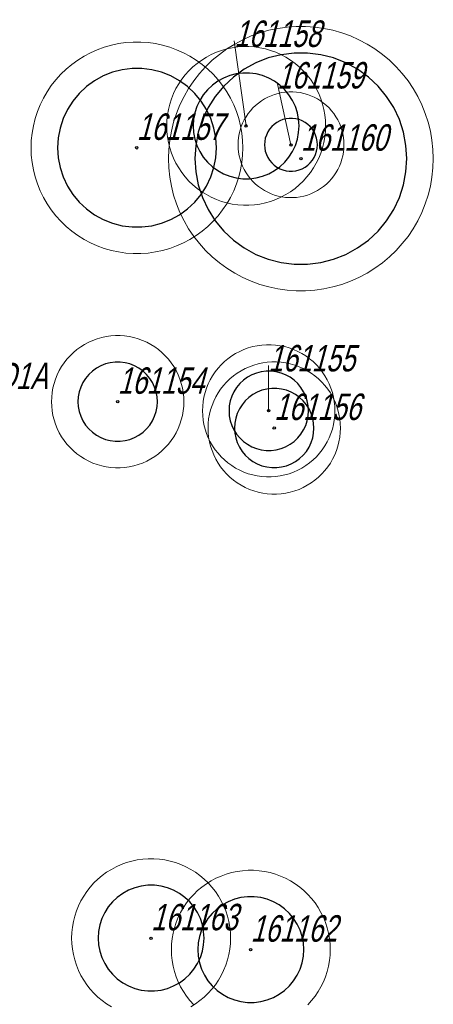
# Model space of a CAD drawing. Header units: metres. Extents: x 7419449 to 7420144, y 5549519 to 5549653.
# Tile 58 of 67: x 7419544 to 7419560, y 5549560 to 5549597. Entities that reach past the tile are written whole.
import ezdxf
from ezdxf.enums import TextEntityAlignment as Align

# ---------------------------------------------------------------- set-up
doc = ezdxf.new("R2010")
doc.units = ezdxf.units.M
doc.layers.add('_4_korony', color=7, linetype='Continuous', lineweight=25, true_color=0x7aa300)
doc.layers.add('_4_NUMERY_PIKIET', color=7, linetype='Continuous', lineweight=15)
doc.layers.add('_4_SOD', color=30, linetype='Continuous', lineweight=20)
doc.layers.add('_4_PUNKT_INWENTARYZACYJNY', color=7, linetype='Continuous')
doc.styles.add('STANDARD-Working1250', font='arial.ttf', dxfattribs={"height": 2.5})

msp = doc.modelspace()

# ---------------------------------------------------------------- linework, layer by layer
at = {"layer": '_4_korony', "linetype": 'Continuous', "flags": 128}
for points in [[(7419558.999, 5549591.812), (7419558.967, 5549592.313), (7419558.873, 5549592.807), (7419558.718, 5549593.284), (7419558.504, 5549593.739), (7419558.235, 5549594.163), (7419557.915, 5549594.55), (7419557.549, 5549594.894), (7419557.142, 5549595.189), (7419556.702, 5549595.431), (7419556.235, 5549595.616), (7419555.749, 5549595.741), (7419555.25, 5549595.804), (7419554.748, 5549595.804), (7419554.249, 5549595.741), (7419553.763, 5549595.616), (7419553.296, 5549595.431), (7419552.856, 5549595.189), (7419552.449, 5549594.894), (7419552.083, 5549594.55), (7419551.763, 5549594.163), (7419551.494, 5549593.739), (7419551.28, 5549593.284), (7419551.125, 5549592.807), (7419551.031, 5549592.313), (7419550.999, 5549591.812), (7419551.031, 5549591.311), (7419551.125, 5549590.817), (7419551.28, 5549590.34), (7419551.494, 5549589.885), (7419551.763, 5549589.461), (7419552.083, 5549589.074), (7419552.449, 5549588.73), (7419552.856, 5549588.435), (7419553.296, 5549588.193), (7419553.763, 5549588.008), (7419554.249, 5549587.883), (7419554.748, 5549587.82), (7419555.25, 5549587.82), (7419555.749, 5549587.883), (7419556.235, 5549588.008), (7419556.702, 5549588.193), (7419557.142, 5549588.435), (7419557.549, 5549588.73), (7419557.915, 5549589.074), (7419558.235, 5549589.461), (7419558.504, 5549589.885), (7419558.718, 5549590.34), (7419558.873, 5549590.817), (7419558.967, 5549591.311)], [(7419551.808, 5549592.221), (7419551.784, 5549592.597), (7419551.714, 5549592.967), (7419551.597, 5549593.325), (7419551.437, 5549593.666), (7419551.235, 5549593.984), (7419550.995, 5549594.275), (7419550.72, 5549594.533), (7419550.415, 5549594.754), (7419550.085, 5549594.935), (7419549.735, 5549595.074), (7419549.37, 5549595.168), (7419548.996, 5549595.215), (7419548.62, 5549595.215), (7419548.246, 5549595.168), (7419547.881, 5549595.074), (7419547.531, 5549594.935), (7419547.201, 5549594.754), (7419546.896, 5549594.533), (7419546.621, 5549594.275), (7419546.381, 5549593.984), (7419546.179, 5549593.666), (7419546.019, 5549593.325), (7419545.902, 5549592.967), (7419545.832, 5549592.597), (7419545.808, 5549592.221), (7419545.832, 5549591.845), (7419545.902, 5549591.475), (7419546.019, 5549591.117), (7419546.179, 5549590.776), (7419546.381, 5549590.458), (7419546.621, 5549590.167), (7419546.896, 5549589.909), (7419547.201, 5549589.688), (7419547.531, 5549589.507), (7419547.881, 5549589.368), (7419548.246, 5549589.274), (7419548.62, 5549589.227), (7419548.996, 5549589.227), (7419549.37, 5549589.274), (7419549.735, 5549589.368), (7419550.085, 5549589.507), (7419550.415, 5549589.688), (7419550.72, 5549589.909), (7419550.995, 5549590.167), (7419551.235, 5549590.458), (7419551.437, 5549590.776), (7419551.597, 5549591.117), (7419551.714, 5549591.475), (7419551.784, 5549591.845)], [(7419554.93, 5549593.048), (7419554.914, 5549593.299), (7419554.867, 5549593.545), (7419554.79, 5549593.784), (7419554.683, 5549594.012), (7419554.548, 5549594.224), (7419554.388, 5549594.417), (7419554.205, 5549594.589), (7419554.002, 5549594.737), (7419553.782, 5549594.858), (7419553.548, 5549594.95), (7419553.305, 5549595.013), (7419553.056, 5549595.044), (7419552.804, 5549595.044), (7419552.555, 5549595.013), (7419552.312, 5549594.95), (7419552.078, 5549594.858), (7419551.858, 5549594.737), (7419551.655, 5549594.589), (7419551.472, 5549594.417), (7419551.312, 5549594.224), (7419551.177, 5549594.012), (7419551.07, 5549593.784), (7419550.993, 5549593.545), (7419550.946, 5549593.299), (7419550.93, 5549593.048), (7419550.946, 5549592.797), (7419550.993, 5549592.551), (7419551.07, 5549592.312), (7419551.177, 5549592.084), (7419551.312, 5549591.872), (7419551.472, 5549591.679), (7419551.655, 5549591.507), (7419551.858, 5549591.359), (7419552.078, 5549591.238), (7419552.312, 5549591.146), (7419552.555, 5549591.083), (7419552.804, 5549591.052), (7419553.056, 5549591.052), (7419553.305, 5549591.083), (7419553.548, 5549591.146), (7419553.782, 5549591.238), (7419554.002, 5549591.359), (7419554.205, 5549591.507), (7419554.388, 5549591.679), (7419554.548, 5549591.872), (7419554.683, 5549592.084), (7419554.79, 5549592.312), (7419554.867, 5549592.551), (7419554.914, 5549592.797)], [(7419555.624, 5549592.336), (7419555.616, 5549592.461), (7419555.593, 5549592.585), (7419555.554, 5549592.704), (7419555.5, 5549592.818), (7419555.433, 5549592.924), (7419555.353, 5549593.021), (7419555.261, 5549593.107), (7419555.16, 5549593.18), (7419555.05, 5549593.241), (7419554.933, 5549593.287), (7419554.811, 5549593.318), (7419554.687, 5549593.334), (7419554.561, 5549593.334), (7419554.437, 5549593.318), (7419554.315, 5549593.287), (7419554.198, 5549593.241), (7419554.088, 5549593.18), (7419553.987, 5549593.107), (7419553.895, 5549593.021), (7419553.815, 5549592.924), (7419553.748, 5549592.818), (7419553.694, 5549592.704), (7419553.655, 5549592.585), (7419553.632, 5549592.461), (7419553.624, 5549592.336), (7419553.632, 5549592.211), (7419553.655, 5549592.087), (7419553.694, 5549591.968), (7419553.748, 5549591.854), (7419553.815, 5549591.748), (7419553.895, 5549591.651), (7419553.987, 5549591.565), (7419554.088, 5549591.492), (7419554.198, 5549591.431), (7419554.315, 5549591.385), (7419554.437, 5549591.354), (7419554.561, 5549591.338), (7419554.687, 5549591.338), (7419554.811, 5549591.354), (7419554.933, 5549591.385), (7419555.05, 5549591.431), (7419555.16, 5549591.492), (7419555.261, 5549591.565), (7419555.353, 5549591.651), (7419555.433, 5549591.748), (7419555.5, 5549591.854), (7419555.554, 5549591.968), (7419555.593, 5549592.087), (7419555.616, 5549592.211)], [(7419549.58, 5549582.623), (7419549.568, 5549582.811), (7419549.533, 5549582.996), (7419549.475, 5549583.175), (7419549.394, 5549583.346), (7419549.294, 5549583.505), (7419549.173, 5549583.65), (7419549.036, 5549583.779), (7419548.884, 5549583.889), (7419548.719, 5549583.98), (7419548.544, 5549584.05), (7419548.361, 5549584.096), (7419548.174, 5549584.12), (7419547.986, 5549584.12), (7419547.799, 5549584.096), (7419547.616, 5549584.05), (7419547.441, 5549583.98), (7419547.276, 5549583.889), (7419547.124, 5549583.779), (7419546.987, 5549583.65), (7419546.866, 5549583.505), (7419546.766, 5549583.346), (7419546.685, 5549583.175), (7419546.627, 5549582.996), (7419546.592, 5549582.811), (7419546.58, 5549582.623), (7419546.592, 5549582.435), (7419546.627, 5549582.25), (7419546.685, 5549582.071), (7419546.766, 5549581.9), (7419546.866, 5549581.741), (7419546.987, 5549581.596), (7419547.124, 5549581.467), (7419547.276, 5549581.357), (7419547.441, 5549581.266), (7419547.616, 5549581.196), (7419547.799, 5549581.15), (7419547.986, 5549581.126), (7419548.174, 5549581.126), (7419548.361, 5549581.15), (7419548.544, 5549581.196), (7419548.719, 5549581.266), (7419548.884, 5549581.357), (7419549.036, 5549581.467), (7419549.173, 5549581.596), (7419549.294, 5549581.741), (7419549.394, 5549581.9), (7419549.475, 5549582.071), (7419549.533, 5549582.25), (7419549.568, 5549582.435)], [(7419555.284, 5549582.278), (7419555.272, 5549582.466), (7419555.237, 5549582.651), (7419555.179, 5549582.83), (7419555.098, 5549583.001), (7419554.998, 5549583.16), (7419554.877, 5549583.305), (7419554.74, 5549583.434), (7419554.588, 5549583.544), (7419554.423, 5549583.635), (7419554.248, 5549583.705), (7419554.065, 5549583.751), (7419553.878, 5549583.775), (7419553.69, 5549583.775), (7419553.503, 5549583.751), (7419553.32, 5549583.705), (7419553.145, 5549583.635), (7419552.98, 5549583.544), (7419552.828, 5549583.434), (7419552.691, 5549583.305), (7419552.57, 5549583.16), (7419552.47, 5549583.001), (7419552.389, 5549582.83), (7419552.331, 5549582.651), (7419552.296, 5549582.466), (7419552.284, 5549582.278), (7419552.296, 5549582.09), (7419552.331, 5549581.905), (7419552.389, 5549581.726), (7419552.47, 5549581.555), (7419552.57, 5549581.396), (7419552.691, 5549581.251), (7419552.828, 5549581.122), (7419552.98, 5549581.012), (7419553.145, 5549580.921), (7419553.32, 5549580.851), (7419553.503, 5549580.805), (7419553.69, 5549580.781), (7419553.878, 5549580.781), (7419554.065, 5549580.805), (7419554.248, 5549580.851), (7419554.423, 5549580.921), (7419554.588, 5549581.012), (7419554.74, 5549581.122), (7419554.877, 5549581.251), (7419554.998, 5549581.396), (7419555.098, 5549581.555), (7419555.179, 5549581.726), (7419555.237, 5549581.905), (7419555.272, 5549582.09)], [(7419555.491, 5549581.627), (7419555.479, 5549581.815), (7419555.444, 5549582), (7419555.386, 5549582.179), (7419555.305, 5549582.35), (7419555.205, 5549582.509), (7419555.084, 5549582.654), (7419554.947, 5549582.783), (7419554.795, 5549582.893), (7419554.63, 5549582.984), (7419554.455, 5549583.054), (7419554.272, 5549583.1), (7419554.085, 5549583.124), (7419553.897, 5549583.124), (7419553.71, 5549583.1), (7419553.527, 5549583.054), (7419553.352, 5549582.984), (7419553.187, 5549582.893), (7419553.035, 5549582.783), (7419552.898, 5549582.654), (7419552.777, 5549582.509), (7419552.677, 5549582.35), (7419552.596, 5549582.179), (7419552.538, 5549582), (7419552.503, 5549581.815), (7419552.491, 5549581.627), (7419552.503, 5549581.439), (7419552.538, 5549581.254), (7419552.596, 5549581.075), (7419552.677, 5549580.904), (7419552.777, 5549580.745), (7419552.898, 5549580.6), (7419553.035, 5549580.471), (7419553.187, 5549580.361), (7419553.352, 5549580.27), (7419553.527, 5549580.2), (7419553.71, 5549580.154), (7419553.897, 5549580.13), (7419554.085, 5549580.13), (7419554.272, 5549580.154), (7419554.455, 5549580.2), (7419554.63, 5549580.27), (7419554.795, 5549580.361), (7419554.947, 5549580.471), (7419555.084, 5549580.6), (7419555.205, 5549580.745), (7419555.305, 5549580.904), (7419555.386, 5549581.075), (7419555.444, 5549581.254), (7419555.479, 5549581.439)], [(7419551.341, 5549562.345), (7419551.325, 5549562.596), (7419551.278, 5549562.842), (7419551.201, 5549563.081), (7419551.094, 5549563.309), (7419550.959, 5549563.521), (7419550.799, 5549563.714), (7419550.616, 5549563.886), (7419550.413, 5549564.034), (7419550.193, 5549564.155), (7419549.959, 5549564.247), (7419549.716, 5549564.31), (7419549.467, 5549564.341), (7419549.215, 5549564.341), (7419548.966, 5549564.31), (7419548.723, 5549564.247), (7419548.489, 5549564.155), (7419548.269, 5549564.034), (7419548.066, 5549563.886), (7419547.883, 5549563.714), (7419547.723, 5549563.521), (7419547.588, 5549563.309), (7419547.481, 5549563.081), (7419547.404, 5549562.842), (7419547.357, 5549562.596), (7419547.341, 5549562.345), (7419547.357, 5549562.094), (7419547.404, 5549561.848), (7419547.481, 5549561.609), (7419547.588, 5549561.381), (7419547.723, 5549561.169), (7419547.883, 5549560.976), (7419548.066, 5549560.804), (7419548.269, 5549560.656), (7419548.489, 5549560.535), (7419548.723, 5549560.443), (7419548.966, 5549560.38), (7419549.215, 5549560.349), (7419549.467, 5549560.349), (7419549.716, 5549560.38), (7419549.959, 5549560.443), (7419550.193, 5549560.535), (7419550.413, 5549560.656), (7419550.616, 5549560.804), (7419550.799, 5549560.976), (7419550.959, 5549561.169), (7419551.094, 5549561.381), (7419551.201, 5549561.609), (7419551.278, 5549561.848), (7419551.325, 5549562.094)], [(7419555.107, 5549561.91), (7419555.091, 5549562.161), (7419555.044, 5549562.407), (7419554.967, 5549562.646), (7419554.86, 5549562.874), (7419554.725, 5549563.086), (7419554.565, 5549563.279), (7419554.382, 5549563.451), (7419554.179, 5549563.599), (7419553.959, 5549563.72), (7419553.725, 5549563.812), (7419553.482, 5549563.875), (7419553.233, 5549563.906), (7419552.981, 5549563.906), (7419552.732, 5549563.875), (7419552.489, 5549563.812), (7419552.255, 5549563.72), (7419552.035, 5549563.599), (7419551.832, 5549563.451), (7419551.649, 5549563.279), (7419551.489, 5549563.086), (7419551.354, 5549562.874), (7419551.247, 5549562.646), (7419551.17, 5549562.407), (7419551.123, 5549562.161), (7419551.107, 5549561.91), (7419551.123, 5549561.659), (7419551.17, 5549561.413), (7419551.247, 5549561.174), (7419551.354, 5549560.946), (7419551.489, 5549560.734), (7419551.649, 5549560.541), (7419551.832, 5549560.369), (7419552.035, 5549560.221), (7419552.255, 5549560.1), (7419552.489, 5549560.008), (7419552.732, 5549559.945), (7419552.981, 5549559.914), (7419553.233, 5549559.914), (7419553.482, 5549559.945), (7419553.725, 5549560.008), (7419553.959, 5549560.1), (7419554.179, 5549560.221), (7419554.382, 5549560.369), (7419554.565, 5549560.541), (7419554.725, 5549560.734), (7419554.86, 5549560.946), (7419554.967, 5549561.174), (7419555.044, 5549561.413), (7419555.091, 5549561.659)]]:
    msp.add_lwpolyline(points, close=True, dxfattribs=at)
at = {"layer": '_4_NUMERY_PIKIET'}
for points in [[(7419552.93, 5549593.05), (7419552.479, 5549596.259)], [(7419554.62, 5549592.33), (7419554.101, 5549594.688)], [(7419553.78, 5549582.28), (7419553.769, 5549583.992)]]:
    msp.add_lwpolyline(points, dxfattribs=at)
at = {"layer": '_4_PUNKT_INWENTARYZACYJNY'}
for centre in [(7419552.93, 5549593.05), (7419548.8, 5549592.22), (7419554.62, 5549592.33), (7419555, 5549591.81), (7419548.08, 5549582.62), (7419553.78, 5549582.28), (7419553.99, 5549581.63), (7419549.34, 5549562.34), (7419553.1, 5549561.91)]:
    msp.add_circle(centre, 0.045, dxfattribs=at)
at = {"layer": '_4_SOD', "flags": 128}
for points in [[(7419559.999, 5549591.812), (7419559.987, 5549592.161), (7419559.95, 5549592.508), (7419559.89, 5549592.852), (7419559.805, 5549593.19), (7419559.697, 5549593.522), (7419559.567, 5549593.846), (7419559.414, 5549594.159), (7419559.239, 5549594.462), (7419559.044, 5549594.751), (7419558.829, 5549595.026), (7419558.596, 5549595.285), (7419558.345, 5549595.528), (7419558.077, 5549595.752), (7419557.795, 5549595.957), (7419557.499, 5549596.142), (7419557.191, 5549596.306), (7419556.872, 5549596.448), (7419556.544, 5549596.567), (7419556.209, 5549596.663), (7419555.867, 5549596.736), (7419555.522, 5549596.785), (7419555.173, 5549596.809), (7419554.825, 5549596.809), (7419554.476, 5549596.785), (7419554.131, 5549596.736), (7419553.789, 5549596.663), (7419553.454, 5549596.567), (7419553.126, 5549596.448), (7419552.807, 5549596.306), (7419552.499, 5549596.142), (7419552.203, 5549595.957), (7419551.921, 5549595.752), (7419551.653, 5549595.528), (7419551.402, 5549595.285), (7419551.169, 5549595.026), (7419550.954, 5549594.751), (7419550.759, 5549594.462), (7419550.584, 5549594.159), (7419550.431, 5549593.846), (7419550.301, 5549593.522), (7419550.193, 5549593.19), (7419550.108, 5549592.852), (7419550.048, 5549592.508), (7419550.011, 5549592.161), (7419549.999, 5549591.812), (7419550.011, 5549591.463), (7419550.048, 5549591.116), (7419550.108, 5549590.772), (7419550.193, 5549590.434), (7419550.301, 5549590.102), (7419550.431, 5549589.778), (7419550.584, 5549589.465), (7419550.759, 5549589.162), (7419550.954, 5549588.873), (7419551.169, 5549588.598), (7419551.402, 5549588.339), (7419551.653, 5549588.096), (7419551.921, 5549587.872), (7419552.203, 5549587.667), (7419552.499, 5549587.482), (7419552.807, 5549587.318), (7419553.126, 5549587.176), (7419553.454, 5549587.057), (7419553.789, 5549586.961), (7419554.131, 5549586.888), (7419554.476, 5549586.839), (7419554.825, 5549586.815), (7419555.173, 5549586.815), (7419555.522, 5549586.839), (7419555.867, 5549586.888), (7419556.209, 5549586.961), (7419556.544, 5549587.057), (7419556.872, 5549587.176), (7419557.191, 5549587.318), (7419557.499, 5549587.482), (7419557.795, 5549587.667), (7419558.077, 5549587.872), (7419558.345, 5549588.096), (7419558.596, 5549588.339), (7419558.829, 5549588.598), (7419559.044, 5549588.873), (7419559.239, 5549589.162), (7419559.414, 5549589.465), (7419559.567, 5549589.778), (7419559.697, 5549590.102), (7419559.805, 5549590.434), (7419559.89, 5549590.772), (7419559.95, 5549591.116), (7419559.987, 5549591.463)], [(7419552.808, 5549592.221), (7419552.798, 5549592.5), (7419552.769, 5549592.778), (7419552.721, 5549593.053), (7419552.653, 5549593.324), (7419552.567, 5549593.589), (7419552.462, 5549593.848), (7419552.34, 5549594.099), (7419552.2, 5549594.341), (7419552.044, 5549594.572), (7419551.872, 5549594.792), (7419551.685, 5549595), (7419551.485, 5549595.194), (7419551.271, 5549595.373), (7419551.045, 5549595.537), (7419550.808, 5549595.685), (7419550.561, 5549595.816), (7419550.306, 5549595.93), (7419550.044, 5549596.025), (7419549.776, 5549596.102), (7419549.503, 5549596.16), (7419549.226, 5549596.199), (7419548.948, 5549596.219), (7419548.668, 5549596.219), (7419548.39, 5549596.199), (7419548.113, 5549596.16), (7419547.84, 5549596.102), (7419547.572, 5549596.025), (7419547.31, 5549595.93), (7419547.055, 5549595.816), (7419546.808, 5549595.685), (7419546.571, 5549595.537), (7419546.345, 5549595.373), (7419546.131, 5549595.194), (7419545.931, 5549595), (7419545.744, 5549594.792), (7419545.572, 5549594.572), (7419545.416, 5549594.341), (7419545.276, 5549594.099), (7419545.154, 5549593.848), (7419545.049, 5549593.589), (7419544.963, 5549593.324), (7419544.895, 5549593.053), (7419544.847, 5549592.778), (7419544.818, 5549592.5), (7419544.808, 5549592.221), (7419544.818, 5549591.942), (7419544.847, 5549591.664), (7419544.895, 5549591.389), (7419544.963, 5549591.118), (7419545.049, 5549590.853), (7419545.154, 5549590.594), (7419545.276, 5549590.343), (7419545.416, 5549590.101), (7419545.572, 5549589.87), (7419545.744, 5549589.65), (7419545.931, 5549589.442), (7419546.131, 5549589.248), (7419546.345, 5549589.069), (7419546.571, 5549588.905), (7419546.808, 5549588.757), (7419547.055, 5549588.626), (7419547.31, 5549588.512), (7419547.572, 5549588.417), (7419547.84, 5549588.34), (7419548.113, 5549588.282), (7419548.39, 5549588.243), (7419548.668, 5549588.223), (7419548.948, 5549588.223), (7419549.226, 5549588.243), (7419549.503, 5549588.282), (7419549.776, 5549588.34), (7419550.044, 5549588.417), (7419550.306, 5549588.512), (7419550.561, 5549588.626), (7419550.808, 5549588.757), (7419551.045, 5549588.905), (7419551.271, 5549589.069), (7419551.485, 5549589.248), (7419551.685, 5549589.442), (7419551.872, 5549589.65), (7419552.044, 5549589.87), (7419552.2, 5549590.101), (7419552.34, 5549590.343), (7419552.462, 5549590.594), (7419552.567, 5549590.853), (7419552.653, 5549591.118), (7419552.721, 5549591.389), (7419552.769, 5549591.664), (7419552.798, 5549591.942)], [(7419555.93, 5549593.048), (7419555.923, 5549593.257), (7419555.901, 5549593.466), (7419555.864, 5549593.672), (7419555.814, 5549593.875), (7419555.749, 5549594.074), (7419555.671, 5549594.268), (7419555.579, 5549594.456), (7419555.474, 5549594.638), (7419555.357, 5549594.811), (7419555.228, 5549594.976), (7419555.088, 5549595.132), (7419554.937, 5549595.277), (7419554.777, 5549595.412), (7419554.608, 5549595.535), (7419554.43, 5549595.646), (7419554.245, 5549595.744), (7419554.054, 5549595.83), (7419553.857, 5549595.901), (7419553.656, 5549595.959), (7419553.451, 5549596.002), (7419553.244, 5549596.032), (7419553.035, 5549596.046), (7419552.825, 5549596.046), (7419552.616, 5549596.032), (7419552.409, 5549596.002), (7419552.204, 5549595.959), (7419552.003, 5549595.901), (7419551.806, 5549595.83), (7419551.615, 5549595.744), (7419551.43, 5549595.646), (7419551.252, 5549595.535), (7419551.083, 5549595.412), (7419550.923, 5549595.277), (7419550.772, 5549595.132), (7419550.632, 5549594.976), (7419550.503, 5549594.811), (7419550.386, 5549594.638), (7419550.281, 5549594.456), (7419550.189, 5549594.268), (7419550.111, 5549594.074), (7419550.046, 5549593.875), (7419549.996, 5549593.672), (7419549.959, 5549593.466), (7419549.937, 5549593.257), (7419549.93, 5549593.048), (7419549.937, 5549592.839), (7419549.959, 5549592.63), (7419549.996, 5549592.424), (7419550.046, 5549592.221), (7419550.111, 5549592.022), (7419550.189, 5549591.828), (7419550.281, 5549591.64), (7419550.386, 5549591.458), (7419550.503, 5549591.285), (7419550.632, 5549591.12), (7419550.772, 5549590.964), (7419550.923, 5549590.819), (7419551.083, 5549590.684), (7419551.252, 5549590.561), (7419551.43, 5549590.45), (7419551.615, 5549590.352), (7419551.806, 5549590.266), (7419552.003, 5549590.195), (7419552.204, 5549590.137), (7419552.409, 5549590.094), (7419552.616, 5549590.064), (7419552.825, 5549590.05), (7419553.035, 5549590.05), (7419553.244, 5549590.064), (7419553.451, 5549590.094), (7419553.656, 5549590.137), (7419553.857, 5549590.195), (7419554.054, 5549590.266), (7419554.245, 5549590.352), (7419554.43, 5549590.45), (7419554.608, 5549590.561), (7419554.777, 5549590.684), (7419554.937, 5549590.819), (7419555.088, 5549590.964), (7419555.228, 5549591.12), (7419555.357, 5549591.285), (7419555.474, 5549591.458), (7419555.579, 5549591.64), (7419555.671, 5549591.828), (7419555.749, 5549592.022), (7419555.814, 5549592.221), (7419555.864, 5549592.424), (7419555.901, 5549592.63), (7419555.923, 5549592.839)], [(7419556.624, 5549592.336), (7419556.619, 5549592.476), (7419556.605, 5549592.614), (7419556.58, 5549592.752), (7419556.547, 5549592.887), (7419556.503, 5549593.02), (7419556.451, 5549593.149), (7419556.39, 5549593.275), (7419556.32, 5549593.396), (7419556.242, 5549593.512), (7419556.156, 5549593.622), (7419556.063, 5549593.725), (7419555.962, 5549593.822), (7419555.855, 5549593.912), (7419555.742, 5549593.994), (7419555.624, 5549594.068), (7419555.501, 5549594.134), (7419555.373, 5549594.19), (7419555.242, 5549594.238), (7419555.108, 5549594.277), (7419554.971, 5549594.306), (7419554.833, 5549594.325), (7419554.694, 5549594.335), (7419554.554, 5549594.335), (7419554.415, 5549594.325), (7419554.277, 5549594.306), (7419554.14, 5549594.277), (7419554.006, 5549594.238), (7419553.875, 5549594.19), (7419553.747, 5549594.134), (7419553.624, 5549594.068), (7419553.506, 5549593.994), (7419553.393, 5549593.912), (7419553.286, 5549593.822), (7419553.185, 5549593.725), (7419553.092, 5549593.622), (7419553.006, 5549593.512), (7419552.928, 5549593.396), (7419552.858, 5549593.275), (7419552.797, 5549593.149), (7419552.745, 5549593.02), (7419552.701, 5549592.887), (7419552.668, 5549592.752), (7419552.643, 5549592.614), (7419552.629, 5549592.476), (7419552.624, 5549592.336), (7419552.629, 5549592.196), (7419552.643, 5549592.058), (7419552.668, 5549591.92), (7419552.701, 5549591.785), (7419552.745, 5549591.652), (7419552.797, 5549591.523), (7419552.858, 5549591.397), (7419552.928, 5549591.276), (7419553.006, 5549591.16), (7419553.092, 5549591.05), (7419553.185, 5549590.947), (7419553.286, 5549590.85), (7419553.393, 5549590.76), (7419553.506, 5549590.678), (7419553.624, 5549590.604), (7419553.747, 5549590.538), (7419553.875, 5549590.482), (7419554.006, 5549590.434), (7419554.14, 5549590.395), (7419554.277, 5549590.366), (7419554.415, 5549590.347), (7419554.554, 5549590.337), (7419554.694, 5549590.337), (7419554.833, 5549590.347), (7419554.971, 5549590.366), (7419555.108, 5549590.395), (7419555.242, 5549590.434), (7419555.373, 5549590.482), (7419555.501, 5549590.538), (7419555.624, 5549590.604), (7419555.742, 5549590.678), (7419555.855, 5549590.76), (7419555.962, 5549590.85), (7419556.063, 5549590.947), (7419556.156, 5549591.05), (7419556.242, 5549591.16), (7419556.32, 5549591.276), (7419556.39, 5549591.397), (7419556.451, 5549591.523), (7419556.503, 5549591.652), (7419556.547, 5549591.785), (7419556.58, 5549591.92), (7419556.605, 5549592.058), (7419556.619, 5549592.196)], [(7419550.58, 5549582.623), (7419550.574, 5549582.797), (7419550.556, 5549582.971), (7419550.525, 5549583.143), (7419550.483, 5549583.312), (7419550.429, 5549583.478), (7419550.364, 5549583.64), (7419550.287, 5549583.797), (7419550.2, 5549583.948), (7419550.103, 5549584.092), (7419549.995, 5549584.23), (7419549.878, 5549584.36), (7419549.753, 5549584.481), (7419549.619, 5549584.593), (7419549.478, 5549584.696), (7419549.33, 5549584.788), (7419549.176, 5549584.87), (7419549.017, 5549584.941), (7419548.853, 5549585.001), (7419548.685, 5549585.049), (7419548.514, 5549585.085), (7419548.341, 5549585.109), (7419548.167, 5549585.121), (7419547.993, 5549585.121), (7419547.819, 5549585.109), (7419547.646, 5549585.085), (7419547.475, 5549585.049), (7419547.307, 5549585.001), (7419547.143, 5549584.941), (7419546.984, 5549584.87), (7419546.83, 5549584.788), (7419546.682, 5549584.696), (7419546.541, 5549584.593), (7419546.407, 5549584.481), (7419546.282, 5549584.36), (7419546.165, 5549584.23), (7419546.057, 5549584.092), (7419545.96, 5549583.948), (7419545.873, 5549583.797), (7419545.796, 5549583.64), (7419545.731, 5549583.478), (7419545.677, 5549583.312), (7419545.635, 5549583.143), (7419545.604, 5549582.971), (7419545.586, 5549582.797), (7419545.58, 5549582.623), (7419545.586, 5549582.449), (7419545.604, 5549582.275), (7419545.635, 5549582.103), (7419545.677, 5549581.934), (7419545.731, 5549581.768), (7419545.796, 5549581.606), (7419545.873, 5549581.449), (7419545.96, 5549581.298), (7419546.057, 5549581.154), (7419546.165, 5549581.016), (7419546.282, 5549580.886), (7419546.407, 5549580.765), (7419546.541, 5549580.653), (7419546.682, 5549580.55), (7419546.83, 5549580.458), (7419546.984, 5549580.376), (7419547.143, 5549580.305), (7419547.307, 5549580.245), (7419547.475, 5549580.197), (7419547.646, 5549580.161), (7419547.819, 5549580.137), (7419547.993, 5549580.125), (7419548.167, 5549580.125), (7419548.341, 5549580.137), (7419548.514, 5549580.161), (7419548.685, 5549580.197), (7419548.853, 5549580.245), (7419549.017, 5549580.305), (7419549.176, 5549580.376), (7419549.33, 5549580.458), (7419549.478, 5549580.55), (7419549.619, 5549580.653), (7419549.753, 5549580.765), (7419549.878, 5549580.886), (7419549.995, 5549581.016), (7419550.103, 5549581.154), (7419550.2, 5549581.298), (7419550.287, 5549581.449), (7419550.364, 5549581.606), (7419550.429, 5549581.768), (7419550.483, 5549581.934), (7419550.525, 5549582.103), (7419550.556, 5549582.275), (7419550.574, 5549582.449)], [(7419556.284, 5549582.278), (7419556.278, 5549582.452), (7419556.26, 5549582.626), (7419556.229, 5549582.798), (7419556.187, 5549582.967), (7419556.133, 5549583.133), (7419556.068, 5549583.295), (7419555.991, 5549583.452), (7419555.904, 5549583.603), (7419555.807, 5549583.747), (7419555.699, 5549583.885), (7419555.582, 5549584.015), (7419555.457, 5549584.136), (7419555.323, 5549584.248), (7419555.182, 5549584.351), (7419555.034, 5549584.443), (7419554.88, 5549584.525), (7419554.721, 5549584.596), (7419554.557, 5549584.656), (7419554.389, 5549584.704), (7419554.218, 5549584.74), (7419554.045, 5549584.764), (7419553.871, 5549584.776), (7419553.697, 5549584.776), (7419553.523, 5549584.764), (7419553.35, 5549584.74), (7419553.179, 5549584.704), (7419553.011, 5549584.656), (7419552.847, 5549584.596), (7419552.688, 5549584.525), (7419552.534, 5549584.443), (7419552.386, 5549584.351), (7419552.245, 5549584.248), (7419552.111, 5549584.136), (7419551.986, 5549584.015), (7419551.869, 5549583.885), (7419551.761, 5549583.747), (7419551.664, 5549583.603), (7419551.577, 5549583.452), (7419551.5, 5549583.295), (7419551.435, 5549583.133), (7419551.381, 5549582.967), (7419551.339, 5549582.798), (7419551.308, 5549582.626), (7419551.29, 5549582.452), (7419551.284, 5549582.278), (7419551.29, 5549582.104), (7419551.308, 5549581.93), (7419551.339, 5549581.758), (7419551.381, 5549581.589), (7419551.435, 5549581.423), (7419551.5, 5549581.261), (7419551.577, 5549581.104), (7419551.664, 5549580.953), (7419551.761, 5549580.809), (7419551.869, 5549580.671), (7419551.986, 5549580.541), (7419552.111, 5549580.42), (7419552.245, 5549580.308), (7419552.386, 5549580.205), (7419552.534, 5549580.113), (7419552.688, 5549580.031), (7419552.847, 5549579.96), (7419553.011, 5549579.9), (7419553.179, 5549579.852), (7419553.35, 5549579.816), (7419553.523, 5549579.792), (7419553.697, 5549579.78), (7419553.871, 5549579.78), (7419554.045, 5549579.792), (7419554.218, 5549579.816), (7419554.389, 5549579.852), (7419554.557, 5549579.9), (7419554.721, 5549579.96), (7419554.88, 5549580.031), (7419555.034, 5549580.113), (7419555.182, 5549580.205), (7419555.323, 5549580.308), (7419555.457, 5549580.42), (7419555.582, 5549580.541), (7419555.699, 5549580.671), (7419555.807, 5549580.809), (7419555.904, 5549580.953), (7419555.991, 5549581.104), (7419556.068, 5549581.261), (7419556.133, 5549581.423), (7419556.187, 5549581.589), (7419556.229, 5549581.758), (7419556.26, 5549581.93), (7419556.278, 5549582.104)], [(7419556.491, 5549581.627), (7419556.485, 5549581.801), (7419556.467, 5549581.975), (7419556.436, 5549582.147), (7419556.394, 5549582.316), (7419556.34, 5549582.482), (7419556.275, 5549582.644), (7419556.198, 5549582.801), (7419556.111, 5549582.952), (7419556.014, 5549583.096), (7419555.906, 5549583.234), (7419555.789, 5549583.364), (7419555.664, 5549583.485), (7419555.53, 5549583.597), (7419555.389, 5549583.7), (7419555.241, 5549583.792), (7419555.087, 5549583.874), (7419554.928, 5549583.945), (7419554.764, 5549584.005), (7419554.596, 5549584.053), (7419554.425, 5549584.089), (7419554.252, 5549584.113), (7419554.078, 5549584.125), (7419553.904, 5549584.125), (7419553.73, 5549584.113), (7419553.557, 5549584.089), (7419553.386, 5549584.053), (7419553.218, 5549584.005), (7419553.054, 5549583.945), (7419552.895, 5549583.874), (7419552.741, 5549583.792), (7419552.593, 5549583.7), (7419552.452, 5549583.597), (7419552.318, 5549583.485), (7419552.193, 5549583.364), (7419552.076, 5549583.234), (7419551.968, 5549583.096), (7419551.871, 5549582.952), (7419551.784, 5549582.801), (7419551.707, 5549582.644), (7419551.642, 5549582.482), (7419551.588, 5549582.316), (7419551.546, 5549582.147), (7419551.515, 5549581.975), (7419551.497, 5549581.801), (7419551.491, 5549581.627), (7419551.497, 5549581.453), (7419551.515, 5549581.279), (7419551.546, 5549581.107), (7419551.588, 5549580.938), (7419551.642, 5549580.772), (7419551.707, 5549580.61), (7419551.784, 5549580.453), (7419551.871, 5549580.302), (7419551.968, 5549580.158), (7419552.076, 5549580.02), (7419552.193, 5549579.89), (7419552.318, 5549579.769), (7419552.452, 5549579.657), (7419552.593, 5549579.554), (7419552.741, 5549579.462), (7419552.895, 5549579.38), (7419553.054, 5549579.309), (7419553.218, 5549579.249), (7419553.386, 5549579.201), (7419553.557, 5549579.165), (7419553.73, 5549579.141), (7419553.904, 5549579.129), (7419554.078, 5549579.129), (7419554.252, 5549579.141), (7419554.425, 5549579.165), (7419554.596, 5549579.201), (7419554.764, 5549579.249), (7419554.928, 5549579.309), (7419555.087, 5549579.38), (7419555.241, 5549579.462), (7419555.389, 5549579.554), (7419555.53, 5549579.657), (7419555.664, 5549579.769), (7419555.789, 5549579.89), (7419555.906, 5549580.02), (7419556.014, 5549580.158), (7419556.111, 5549580.302), (7419556.198, 5549580.453), (7419556.275, 5549580.61), (7419556.34, 5549580.772), (7419556.394, 5549580.938), (7419556.436, 5549581.107), (7419556.467, 5549581.279), (7419556.485, 5549581.453)]]:
    msp.add_lwpolyline(points, close=True, dxfattribs=at)
for points in [[(7419550.841, 5549559.747), (7419551.019, 5549559.858), (7419551.188, 5549559.981), (7419551.348, 5549560.116), (7419551.499, 5549560.261), (7419551.639, 5549560.417), (7419551.768, 5549560.582), (7419551.885, 5549560.755), (7419551.99, 5549560.937), (7419552.082, 5549561.125), (7419552.16, 5549561.319), (7419552.225, 5549561.518), (7419552.275, 5549561.721), (7419552.312, 5549561.927), (7419552.334, 5549562.136), (7419552.341, 5549562.345), (7419552.334, 5549562.554), (7419552.312, 5549562.763), (7419552.275, 5549562.969), (7419552.225, 5549563.172), (7419552.16, 5549563.371), (7419552.082, 5549563.565), (7419551.99, 5549563.753), (7419551.885, 5549563.935), (7419551.768, 5549564.108), (7419551.639, 5549564.273), (7419551.499, 5549564.429), (7419551.348, 5549564.574), (7419551.188, 5549564.709), (7419551.019, 5549564.832), (7419550.841, 5549564.943), (7419550.656, 5549565.041), (7419550.465, 5549565.127), (7419550.268, 5549565.198), (7419550.067, 5549565.256), (7419549.862, 5549565.299), (7419549.655, 5549565.329), (7419549.446, 5549565.343), (7419549.236, 5549565.343), (7419549.027, 5549565.329), (7419548.82, 5549565.299), (7419548.615, 5549565.256), (7419548.414, 5549565.198), (7419548.217, 5549565.127), (7419548.026, 5549565.041), (7419547.841, 5549564.943), (7419547.663, 5549564.832), (7419547.494, 5549564.709), (7419547.334, 5549564.574), (7419547.183, 5549564.429), (7419547.043, 5549564.273), (7419546.914, 5549564.108), (7419546.797, 5549563.935), (7419546.692, 5549563.753), (7419546.6, 5549563.565), (7419546.522, 5549563.371), (7419546.457, 5549563.172), (7419546.407, 5549562.969), (7419546.37, 5549562.763), (7419546.348, 5549562.554), (7419546.341, 5549562.345), (7419546.348, 5549562.136), (7419546.37, 5549561.927), (7419546.407, 5549561.721), (7419546.457, 5549561.518), (7419546.522, 5549561.319), (7419546.6, 5549561.125), (7419546.692, 5549560.937), (7419546.797, 5549560.755), (7419546.914, 5549560.582), (7419547.043, 5549560.417), (7419547.183, 5549560.261), (7419547.334, 5549560.116), (7419547.494, 5549559.981), (7419547.663, 5549559.858), (7419547.841, 5549559.747)], [(7419555.265, 5549559.826), (7419555.405, 5549559.982), (7419555.534, 5549560.147), (7419555.651, 5549560.32), (7419555.756, 5549560.502), (7419555.848, 5549560.69), (7419555.926, 5549560.884), (7419555.991, 5549561.083), (7419556.041, 5549561.286), (7419556.078, 5549561.492), (7419556.1, 5549561.701), (7419556.107, 5549561.91), (7419556.1, 5549562.119), (7419556.078, 5549562.328), (7419556.041, 5549562.534), (7419555.991, 5549562.737), (7419555.926, 5549562.936), (7419555.848, 5549563.13), (7419555.756, 5549563.318), (7419555.651, 5549563.5), (7419555.534, 5549563.673), (7419555.405, 5549563.838), (7419555.265, 5549563.994), (7419555.114, 5549564.139), (7419554.954, 5549564.274), (7419554.785, 5549564.397), (7419554.607, 5549564.508), (7419554.422, 5549564.606), (7419554.231, 5549564.692), (7419554.034, 5549564.763), (7419553.833, 5549564.821), (7419553.628, 5549564.864), (7419553.421, 5549564.894), (7419553.212, 5549564.908), (7419553.002, 5549564.908), (7419552.793, 5549564.894), (7419552.586, 5549564.864), (7419552.381, 5549564.821), (7419552.18, 5549564.763), (7419551.983, 5549564.692), (7419551.792, 5549564.606), (7419551.607, 5549564.508), (7419551.429, 5549564.397), (7419551.26, 5549564.274), (7419551.1, 5549564.139), (7419550.949, 5549563.994), (7419550.809, 5549563.838), (7419550.68, 5549563.673), (7419550.563, 5549563.5), (7419550.458, 5549563.318), (7419550.366, 5549563.13), (7419550.288, 5549562.936), (7419550.223, 5549562.737), (7419550.173, 5549562.534), (7419550.136, 5549562.328), (7419550.114, 5549562.119), (7419550.107, 5549561.91), (7419550.114, 5549561.701), (7419550.136, 5549561.492), (7419550.173, 5549561.286), (7419550.223, 5549561.083), (7419550.288, 5549560.884), (7419550.366, 5549560.69), (7419550.458, 5549560.502), (7419550.563, 5549560.32), (7419550.68, 5549560.147), (7419550.809, 5549559.982), (7419550.949, 5549559.826)]]:
    msp.add_lwpolyline(points, dxfattribs=at)

# ---------------------------------------------------------------- texts
at = {"layer": '_4_NUMERY_PIKIET', "style": 'STANDARD-Working1250', "oblique": 15, "width": 0.7}
for s, p in [('161158', (7419552.479, 5549595.733)), ('161159', (7419554.101, 5549594.162)), ('161157', (7419548.8, 5549592.22)), ('161160', (7419555, 5549591.81)), ('161155', (7419553.769, 5549583.467)), ('161151GD1A', (7419539.5, 5549582.8)), ('161154', (7419548.08, 5549582.62)), ('161156', (7419553.99, 5549581.63)), ('161163', (7419549.34, 5549562.34)), ('161162', (7419553.1, 5549561.91))]:
    msp.add_text(s, height=1, dxfattribs=at).set_placement(p, align=Align.BOTTOM_LEFT)

doc.saveas('drawing.dxf')
